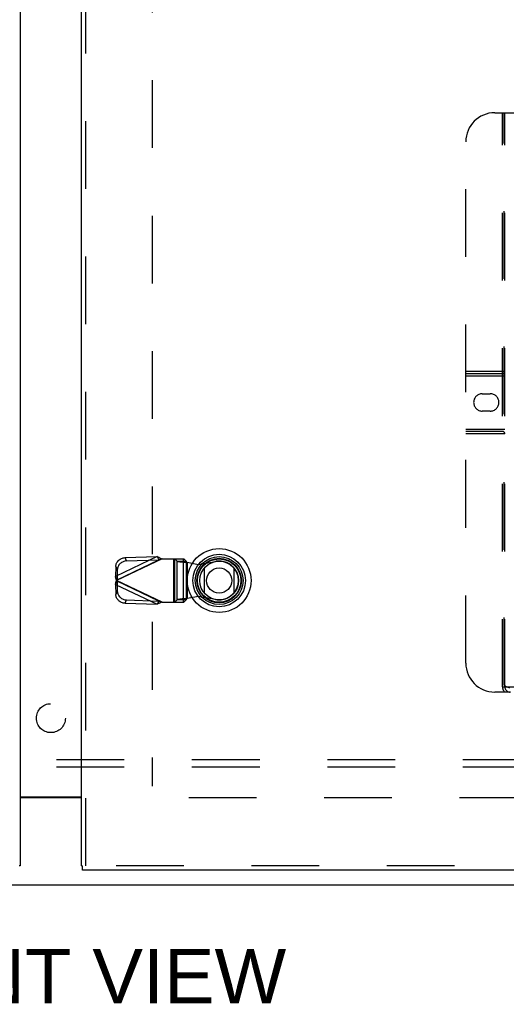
# Model space of a CAD drawing. Header units: inches. Extents: x 0 to 212, y 0 to 138.
# Tile 67 of 256: x 66.42 to 74.82, y 35.48 to 52.47. Entities that reach past the tile are written whole.
import ezdxf

# ---------------------------------------------------------------- set-up
doc = ezdxf.new("R2010")
doc.units = ezdxf.units.IN
doc.header["$LTSCALE"] = 11.6875
doc.header["$MEASUREMENT"] = 0
doc.linetypes.add('HIDDEN', pattern=[0.2, 0.1, -0.1])
doc.layers.get('0').update_dxf_attribs({"linetype": 'CONTINUOUS'})
for name, color, linetype in [('DEFAULT_2', 8, 'HIDDEN'), ('DIMENSIONS', 7, 'CONTINUOUS'), ('LEFTHAND_DOOR_ASSEMBLY', 7, 'CONTINUOUS'), ('RIGHTHAND_DOOR_ASSEMBLY', 7, 'CONTINUOUS'), ('SUBPANEL', 7, 'CONTINUOUS')]:
    doc.layers.add(name, color=color, linetype=linetype)
doc.styles.get("Standard").update_dxf_attribs({"font": 'arial.ttf'})

msp = doc.modelspace()

# ---------------------------------------------------------------- linework, layer by layer
at = {"color": 3, "linetype": 'Continuous'}
msp.add_line((66.428, 39.055), (67.491, 39.055), dxfattribs=at)
at = {"color": 7, "linetype": 'Continuous'}
for p, q in [((67.491, 39.04), (66.428, 39.04)), ((43.012, 37.54), (90.908, 37.54))]:
    msp.add_line(p, q, dxfattribs=at)
at = {"layer": 'DEFAULT_2', "color": 8, "linetype": 'HIDDEN'}
for p, q in [((68.71, 95.838), (68.71, 39.241)), ((89.21, 39.04), (68.606, 39.04))]:
    msp.add_line(p, q, dxfattribs=at)
at = {"layer": 'LEFTHAND_DOOR_ASSEMBLY', "color": 3, "linetype": 'Continuous'}
msp.add_line((66.428, 97.215), (66.428, 37.865), dxfattribs=at)
at = {"layer": 'LEFTHAND_DOOR_ASSEMBLY', "color": 7, "linetype": 'Continuous'}
msp.add_line((66.428, 37.865), (66.415, 37.865), dxfattribs=at)
at = {"layer": 'RIGHTHAND_DOOR_ASSEMBLY', "color": 3, "linetype": 'Continuous'}
for p, q in [((67.491, 37.865), (67.491, 97.215)), ((90.291, 37.79), (67.504, 37.79))]:
    msp.add_line(p, q, dxfattribs=at)
at = {"layer": 'RIGHTHAND_DOOR_ASSEMBLY', "color": 8, "linetype": 'HIDDEN'}
for p, q in [((67.566, 37.865), (67.566, 97.215)), ((74.624, 50.865), (75.979, 50.865)), ((74.759, 40.955), (74.759, 50.865)), ((74.789, 40.985), (74.789, 50.865)), ((74.799, 40.955), (74.799, 50.865)), ((74.124, 41.365), (74.124, 50.365)), ((74.124, 46.405), (74.799, 46.405)), ((74.124, 46.365), (74.759, 46.365)), ((74.124, 46.325), (74.799, 46.325)), ((74.41, 46.015), (74.547, 46.015)), ((74.547, 45.715), (74.41, 45.715)), ((74.124, 45.405), (74.799, 45.405)), ((74.759, 45.365), (74.124, 45.365)), ((74.799, 45.325), (74.124, 45.325)), ((68.795, 43.204), (68.075, 42.861)), ((68.241, 43.186), (68.795, 43.204)), ((68.268, 43.129), (68.241, 43.186)), ((68.795, 43.204), (68.822, 43.147)), ((68.081, 43.034), (68.075, 42.861)), ((68.081, 43.034), (68.107, 42.977)), ((68.88, 43.166), (68.093, 42.792)), ((68.102, 42.805), (68.822, 43.147)), ((68.268, 43.129), (68.822, 43.147)), ((68.861, 43.159), (68.841, 43.153)), ((68.88, 43.166), (68.861, 43.159)), ((68.88, 43.166), (69.254, 43.166)), ((69.077, 43.166), (69.077, 42.418)), ((69.096, 43.166), (69.096, 42.418)), ((69.1, 43.166), (69.139, 43.124)), ((69.139, 43.124), (69.294, 43.124)), ((69.139, 42.46), (69.139, 43.124)), ((69.251, 42.418), (69.251, 43.166)), ((69.294, 43.124), (69.254, 43.166)), ((69.294, 43.124), (69.294, 42.46)), ((69.313, 43.105), (69.51, 43.067)), ((69.313, 43.105), (69.313, 42.478)), ((69.51, 43.067), (69.804, 43.121)), ((68.102, 42.805), (68.075, 42.861)), ((68.107, 42.977), (68.102, 42.805)), ((68.075, 42.722), (68.102, 42.779)), ((68.075, 42.722), (68.795, 42.38)), ((68.075, 42.722), (68.081, 42.55)), ((68.88, 42.418), (68.093, 42.792)), ((68.822, 42.436), (68.102, 42.779)), ((68.102, 42.779), (68.107, 42.606)), ((68.107, 42.606), (68.081, 42.55)), ((69.51, 42.516), (69.313, 42.478)), ((69.804, 42.462), (69.51, 42.516)), ((68.241, 42.398), (68.268, 42.455)), ((68.241, 42.398), (68.795, 42.38)), ((68.268, 42.455), (68.822, 42.436)), ((68.822, 42.436), (68.795, 42.38)), ((68.88, 42.418), (69.254, 42.418)), ((69.139, 42.46), (69.1, 42.418)), ((69.294, 42.46), (69.139, 42.46)), ((69.254, 42.418), (69.294, 42.46)), ((69.313, 42.478), (69.278, 42.476)), ((86.419, 40.985), (74.789, 40.985)), ((86.584, 40.865), (74.624, 40.865)), ((74.759, 40.955), (86.449, 40.955)), ((90.291, 37.865), (67.504, 37.865))]:
    msp.add_line(p, q, dxfattribs=at)
at = {"layer": 'RIGHTHAND_DOOR_ASSEMBLY', "color": 7, "linetype": 'Continuous'}
for p, q in [((69.61, 42.574), (69.61, 43.005)), ((70.122, 43.005), (70.122, 42.574)), ((67.491, 37.865), (67.504, 37.865)), ((67.504, 37.79), (67.504, 37.865))]:
    msp.add_line(p, q, dxfattribs=at)
at = {"layer": 'RIGHTHAND_DOOR_ASSEMBLY', "color": 8, "linetype": 'HIDDEN'}
for points in [[(68.081, 43.034), (68.082, 43.048), (68.085, 43.062), (68.089, 43.077), (68.094, 43.09), (68.101, 43.103), (68.11, 43.116), (68.119, 43.128), (68.13, 43.139), (68.141, 43.149), (68.154, 43.158), (68.167, 43.166), (68.181, 43.172), (68.195, 43.178), (68.21, 43.182), (68.225, 43.184), (68.241, 43.186)], [(68.795, 43.204), (68.809, 43.198), (68.823, 43.192), (68.837, 43.185), (68.852, 43.179), (68.866, 43.172), (68.88, 43.166)], [(68.268, 43.129), (68.252, 43.128), (68.237, 43.125), (68.222, 43.121), (68.208, 43.116), (68.194, 43.109), (68.181, 43.101), (68.168, 43.092), (68.156, 43.082), (68.146, 43.071), (68.136, 43.059), (68.128, 43.047), (68.121, 43.034), (68.116, 43.02), (68.111, 43.006), (68.109, 42.991), (68.107, 42.977)], [(68.841, 43.153), (68.832, 43.15), (68.822, 43.147)], [(69.139, 43.124), (69.143, 43.122), (69.149, 43.121), (69.156, 43.12), (69.165, 43.118), (69.175, 43.117), (69.187, 43.116), (69.2, 43.114), (69.214, 43.113), (69.229, 43.112), (69.245, 43.11), (69.261, 43.109), (69.278, 43.108), (69.313, 43.105)], [(69.294, 43.124), (69.295, 43.121), (69.296, 43.119), (69.298, 43.117), (69.3, 43.114), (69.303, 43.112), (69.306, 43.11), (69.31, 43.107), (69.313, 43.105)], [(68.093, 42.792), (68.086, 42.815), (68.083, 42.827), (68.08, 42.839), (68.077, 42.85), (68.075, 42.861)], [(68.075, 42.722), (68.077, 42.733), (68.08, 42.745), (68.083, 42.756)], [(68.083, 42.756), (68.089, 42.78), (68.093, 42.792)], [(68.102, 42.805), (68.1, 42.802), (68.099, 42.8), (68.097, 42.798), (68.096, 42.796), (68.093, 42.792)], [(68.093, 42.792), (68.094, 42.789), (68.097, 42.785)], [(68.097, 42.785), (68.099, 42.783), (68.1, 42.781), (68.102, 42.779)], [(68.241, 42.398), (68.225, 42.399), (68.21, 42.402), (68.195, 42.406), (68.181, 42.411), (68.167, 42.418), (68.154, 42.425), (68.141, 42.434), (68.13, 42.444), (68.119, 42.455), (68.11, 42.467), (68.101, 42.48), (68.094, 42.493), (68.089, 42.507), (68.085, 42.521), (68.082, 42.535), (68.081, 42.55)], [(68.107, 42.606), (68.109, 42.592), (68.111, 42.578), (68.116, 42.563), (68.121, 42.55), (68.128, 42.537), (68.136, 42.524), (68.146, 42.512), (68.156, 42.501), (68.168, 42.491), (68.181, 42.482), (68.194, 42.474), (68.208, 42.468), (68.222, 42.462), (68.237, 42.458), (68.252, 42.456), (68.268, 42.455)], [(68.88, 42.418), (68.866, 42.411), (68.852, 42.404), (68.837, 42.398), (68.823, 42.392), (68.809, 42.386), (68.795, 42.38)], [(68.822, 42.436), (68.832, 42.433), (68.841, 42.43), (68.851, 42.427), (68.88, 42.418)], [(69.278, 42.476), (69.261, 42.474), (69.245, 42.473), (69.229, 42.472), (69.214, 42.47), (69.2, 42.469), (69.187, 42.468), (69.175, 42.466), (69.165, 42.465), (69.156, 42.464), (69.149, 42.462), (69.143, 42.461), (69.139, 42.46)], [(69.294, 42.46), (69.295, 42.462), (69.296, 42.464), (69.298, 42.467), (69.3, 42.469), (69.303, 42.471), (69.306, 42.474), (69.31, 42.476), (69.313, 42.478)], [(74.789, 40.985), (74.805, 40.974), (74.821, 40.964), (74.837, 40.956), (74.852, 40.95), (74.868, 40.946), (74.883, 40.945)]]:
    msp.add_lwpolyline(points, dxfattribs=at)
at = {"layer": 'RIGHTHAND_DOOR_ASSEMBLY', "color": 7, "linetype": 'Continuous'}
for radius in [0.551, 0.453, 0.413, 0.384, 0.374, 0.335, 0.217]:
    msp.add_circle((69.866, 42.79), radius, dxfattribs=at)
at = {"layer": 'RIGHTHAND_DOOR_ASSEMBLY', "color": 8, "linetype": 'HIDDEN'}
for centre, radius, start, end in [((74.624, 50.365), 0.5, 90, 180), ((74.759, 46.405), 0.04, 270, 360), ((74.41, 45.865), 0.15, 90, 270), ((74.547, 45.865), 0.15, 270, 90), ((74.759, 45.325), 0.04, 0, 90), ((69.864, 42.792), 0.335, 259.673, 100.327), ((74.624, 41.365), 0.5, 180, 270), ((74.889, 40.955), 0.13, 180, 223.8131), ((74.889, 40.955), 0.09, 180, 270)]:
    msp.add_arc(centre, radius, start, end, dxfattribs=at)
at = {"layer": 'SUBPANEL', "color": 8, "linetype": 'HIDDEN'}
for p, q in [((86.928, 39.696), (46.991, 39.696)), ((86.928, 39.571), (46.991, 39.571))]:
    msp.add_line(p, q, dxfattribs=at)
msp.add_circle((66.96, 40.415), 0.25, dxfattribs=at)

# ---------------------------------------------------------------- texts
at = {"layer": 'DIMENSIONS', "color": 2, "linetype": 'Continuous', "insert": (66.913, 36.43), "char_height": 0.9375, "width": 8.204, "attachment_point": 2, "line_spacing_factor": 0.9}
msp.add_mtext('FRONT VIEW', dxfattribs=at)

doc.saveas('drawing.dxf')
